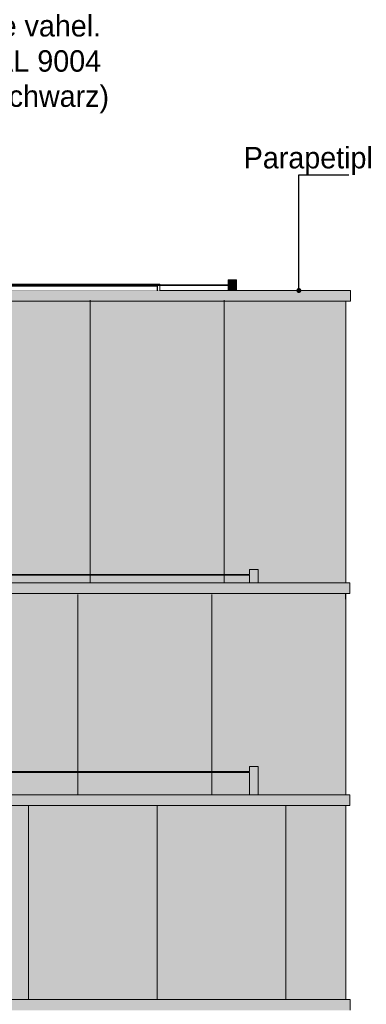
# Model space of a CAD drawing. Header units: millimetres. Extents: x 4132 to 65184, y -9092 to 15088.
# Tile 90 of 91: x 51917 to 55149, y 5385 to 14578. Entities that reach past the tile are written whole.
import ezdxf

# ---------------------------------------------------------------- set-up
doc = ezdxf.new("R2010")
doc.units = ezdxf.units.MM
doc.header["$MEASUREMENT"] = 0
doc.linetypes.add('Wipeout_Contour', pattern=[1000, 0, -1000])
for name, color, linetype in [('AR_hatch', 7, 'Continuous'), ('AR_hoone_piire', 7, 'Continuous'), ('AR_hoone_plaadivuugid', 7, 'Continuous'), ('AR_hoone_välissein', 7, 'Continuous'), ('AR_maapind_vaateslõikes', 7, 'Continuous'), ('AR_päikesepaneelid', 7, 'Continuous'), ('AR_tähis', 7, 'Continuous')]:
    doc.layers.add(name, color=color, linetype=linetype)
doc.styles.add('GENERATED_STYLE_1', font='txt')
doc.dimstyles.new('GENERATED_STYLE__1', dxfattribs={"dimtxt": 0.18, "dimasz": 91.2, "dimexe": 0.18, "dimexo": 0.0625, "dimgap": 0.09, "dimtad": 0, "dimtih": 1, "dimtoh": 1, "dimdec": 4, "dimzin": 0, "dimdsep": 46, "dimcen": 0.09, "dimadec": 0, "dimazin": 0, "dimtfac": 1, "dimtdec": 4, "dimtmove": 0, "dimatfit": 3, "dimldrblk": 'ARROWHEAD_11', "dimfxl": 0, "dimtolj": 1, "dimtzin": 0, "dimarcsym": 0})

# ---------------------------------------------------------------- blocks, each defined once
blk = doc.blocks.new('Section Element_9_1')
at = {"layer": 'AR_hatch', "linetype": 'Continuous', "lineweight": 13}
for points in [[(54958, 8445), (47807, 8445), (47807, 7559), (54060, 7559), (54060, 7605), (54140, 7605), (54140, 7340), (54958, 7340)], [(47807, 7551), (47807, 7340), (54060, 7340), (54060, 7551)]]:
    blk.add_hatch(color=254, dxfattribs=at).paths.add_polyline_path(points)
at = {"layer": 'AR_hoone_välissein', "color": 251, "linetype": 'Continuous', "lineweight": 20}
blk.add_line((54958, 7340), (54958, 8445), dxfattribs=at)
blk = doc.blocks.new('Section Element_10_1')
at = {"layer": 'AR_hatch', "linetype": 'Continuous', "lineweight": 13}
for points in [[(47390.5, 11000.5), (47441.3, 11000.5), (47441.3, 10898.9), (47390.5, 10898.9), (47390.5, 10076.9), (47441.3, 10076.9), (47441.3, 9975.3), (47390.5, 9975.3), (47390.5, 9399), (47609.8, 9399), (47609.8, 9445), (47689.8, 9445), (47689.8, 9399), (54060, 9399), (54060, 9445), (54140, 9445), (54140, 9320), (54958, 9320), (54958, 11020), (47390.5, 11020)], [(54060, 9391), (47689.8, 9391), (47689.8, 9320), (54060, 9320)]]:
    blk.add_hatch(color=254, dxfattribs=at).paths.add_polyline_path(points)
at = {"layer": 'AR_hoone_välissein', "linetype": 'Continuous', "lineweight": 20}
blk.add_hatch(color=9, dxfattribs=at).paths.add_polyline_path([(47390.5, 11020), (50587.8, 11020), (54958, 11020), (47390.5, 11020)])
at = {"layer": 'AR_hoone_välissein', "color": 251, "linetype": 'Continuous', "lineweight": 20}
blk.add_line((54958, 9320), (54958, 11020), dxfattribs=at)
blk = doc.blocks.new('Section Element_46_1')
at = {"layer": 'AR_hatch', "linetype": 'Continuous', "lineweight": 13}
blk.add_hatch(color=254, dxfattribs=at).paths.add_polyline_path([(43813.5, 6205.1), (44800, 6205.1), (44800, 5430), (47200, 5430), (47200, 6205.1), (49600, 6205.1), (49600, 5430), (54958, 5430), (54958, 6605), (43813.5, 6605)])
at = {"layer": 'AR_hoone_välissein', "color": 251, "linetype": 'Continuous', "lineweight": 20}
blk.add_line((54958, 5430), (54958, 6605), dxfattribs=at)
blk = doc.blocks.new('Section Element_276_1')
at = {"layer": 'AR_hatch', "linetype": 'Continuous', "lineweight": 13}
blk.add_hatch(color=251, dxfattribs=at).paths.add_polyline_path([(55001, 12048.2), (55001, 11951.9), (54999.6, 11951.9), (55002, 11949.5), (55002, 12049.5), (54997.5, 12048.2)])
at = {"layer": 'AR_hoone_välissein', "color": 251, "linetype": 'Continuous', "lineweight": 20}
blk.add_line((55002, 12049.5), (55002, 11949.5), dxfattribs=at)
blk = doc.blocks.new('Section Element_278_1')
at = {"layer": 'AR_hatch', "linetype": 'Continuous', "lineweight": 13}
blk.add_hatch(color=254, dxfattribs=at).paths.add_polyline_path([(47441.3, 11822.6), (47390.5, 11822.6), (47390.5, 11020), (54958, 11020), (54958, 11949.5), (47390.5, 11949.5), (47390.5, 11924.2), (47441.3, 11924.2)])
at = {"layer": 'AR_hoone_välissein', "linetype": 'Continuous', "lineweight": 20}
blk.add_hatch(color=9, dxfattribs=at).paths.add_polyline_path([(54958, 11949.5), (47390.5, 11949.5), (47390.5, 11924.2), (47441.3, 11924.2), (47441.3, 11887.3), (54958, 11887.3)])
at = {"layer": 'AR_hoone_välissein', "color": 251, "linetype": 'Continuous', "lineweight": 20}
blk.add_line((54958, 11020), (54958, 11949.5), dxfattribs=at)
blk = doc.blocks.new('Section Element_279_1')
at = {"layer": 'AR_hatch', "linetype": 'Continuous', "lineweight": 13}
blk.add_hatch(color=251, dxfattribs=at).paths.add_polyline_path([(47390.5, 12049.5), (47390.5, 11949.5), (55002, 11949.5), (54999.6, 11951.9), (55001, 11951.9), (55001, 12048.2), (54997.5, 12048.2), (55002, 12049.5)])
at = {"layer": 'AR_hoone_välissein', "color": 251, "linetype": 'Continuous', "lineweight": 20}
for p, q in [((55002, 12049.5), (47390.5, 12049.5)), ((54999.6, 11951.9), (55001, 11951.9)), ((55002, 11949.5), (47390.5, 11949.5))]:
    blk.add_line(p, q, dxfattribs=at)
blk = doc.blocks.new('Section Element_282_1')
at = {"layer": 'AR_hatch', "linetype": 'Continuous', "lineweight": 13}
blk.add_hatch(color=254, dxfattribs=at).paths.add_polyline_path([(54950, 8445), (54958, 8445), (54958, 9220), (54950, 9220)])
at = {"layer": 'AR_hoone_välissein', "linetype": 'Continuous', "lineweight": 20}
blk.add_hatch(color=9, dxfattribs=at).paths.add_polyline_path([(54958, 9220), (54950, 9220), (54950, 9164.8), (54958, 9164.8)])
at = {"layer": 'AR_hoone_välissein', "color": 251, "linetype": 'Continuous', "lineweight": 20}
blk.add_line((54958, 9220), (54958, 8445), dxfattribs=at)
blk = doc.blocks.new('Section Element_283_1')
at = {"layer": 'AR_hatch', "linetype": 'Continuous', "lineweight": 13}
blk.add_hatch(color=251, dxfattribs=at).paths.add_polyline_path([(54992.5, 9318.7), (54996, 9318.7), (54996, 9222.4), (54994.6, 9222.4), (54997, 9220), (54997, 9320)])
at = {"layer": 'AR_hoone_välissein', "color": 251, "linetype": 'Continuous', "lineweight": 20}
blk.add_line((54997, 9320), (54997, 9220), dxfattribs=at)
blk = doc.blocks.new('Section Element_284_1')
at = {"layer": 'AR_hatch', "linetype": 'Continuous', "lineweight": 13}
blk.add_hatch(color=254, dxfattribs=at).paths.add_polyline_path([(41005.4, 9220), (41005.4, 9157.3), (41056.2, 9157.3), (41056.2, 9078.6), (47807, 9078.6), (47807, 8445), (54950, 8445), (54950, 9220)])
at = {"layer": 'AR_hoone_välissein', "linetype": 'Continuous', "lineweight": 20}
blk.add_hatch(color=9, dxfattribs=at).paths.add_polyline_path([(54950, 9220), (41005.4, 9220), (41005.4, 9164.8), (42120.2, 9164.8), (42276.2, 9164.8), (54950, 9164.8)])
blk = doc.blocks.new('Section Element_285_1')
at = {"layer": 'AR_hatch', "linetype": 'Continuous', "lineweight": 13}
blk.add_hatch(color=251, dxfattribs=at).paths.add_polyline_path([(27404, 9220), (40405.4, 9220), (40405.4, 9309.7), (40418.1, 9309.7), (40418.1, 9220), (40992.7, 9220), (40992.7, 9309.7), (41005.4, 9309.7), (41005.4, 9220), (54997, 9220), (54994.6, 9222.4), (54996, 9222.4), (54996, 9318.7), (54992.5, 9318.7), (54997, 9320), (27404, 9320), (27408.5, 9318.7), (27405, 9318.7), (27405, 9222.4), (27406.5, 9222.4)])
at = {"layer": 'AR_hoone_välissein', "color": 251, "linetype": 'Continuous', "lineweight": 20}
for p, q in [((54997, 9320), (27404, 9320)), ((54997, 9220), (41005.4, 9220)), ((54994.6, 9222.4), (54996, 9222.4))]:
    blk.add_line(p, q, dxfattribs=at)
blk = doc.blocks.new('Section Element_286_1')
at = {"layer": 'AR_hatch', "linetype": 'Continuous', "lineweight": 13}
blk.add_hatch(color=251, dxfattribs=at).paths.add_polyline_path([(54992.5, 7338.7), (54996, 7338.7), (54996, 7242.4), (54994.6, 7242.4), (54997, 7240), (54997, 7340)])
at = {"layer": 'AR_hoone_välissein', "color": 251, "linetype": 'Continuous', "lineweight": 20}
blk.add_line((54997, 7340), (54997, 7240), dxfattribs=at)
blk = doc.blocks.new('Section Element_290_1')
at = {"layer": 'AR_hatch', "linetype": 'Continuous', "lineweight": 13}
blk.add_hatch(color=251, dxfattribs=at).paths.add_polyline_path([(54994.5, 5428.7), (54998, 5428.7), (54998, 5332.4), (54996.6, 5332.4), (54999, 5330), (54999, 5430)])
at = {"layer": 'AR_hoone_välissein', "color": 251, "linetype": 'Continuous', "lineweight": 20}
blk.add_line((54999, 5430), (54999, 5330), dxfattribs=at)
blk = doc.blocks.new('Section Element_295_1')
at = {"layer": 'AR_hatch', "linetype": 'Continuous', "lineweight": 13}
blk.add_hatch(color=251, dxfattribs=at).paths.add_polyline_path([(15333, 5430), (15337.5, 5428.7), (15334, 5428.7), (15334, 5332.4), (15335.4, 5332.4), (15333, 5330), (54999, 5330), (54996.6, 5332.4), (54998, 5332.4), (54998, 5428.7), (54994.5, 5428.7), (54999, 5430)])
at = {"layer": 'AR_hoone_välissein', "color": 251, "linetype": 'Continuous', "lineweight": 20}
blk.add_line((54999, 5430), (15333, 5430), dxfattribs=at)
blk = doc.blocks.new('Section Element_310_1')
at = {"layer": 'AR_hatch', "linetype": 'Continuous', "lineweight": 13}
blk.add_hatch(color=254, dxfattribs=at).paths.add_polyline_path([(43813.5, 7240), (43813.5, 6605), (54958, 6605), (54958, 7240)])
at = {"layer": 'AR_hoone_välissein', "linetype": 'Continuous', "lineweight": 20}
blk.add_hatch(color=9, dxfattribs=at).paths.add_polyline_path([(43813.5, 7240), (43813.5, 7184.8), (54958, 7184.8), (54958, 7240)])
at = {"layer": 'AR_hoone_välissein', "color": 251, "linetype": 'Continuous', "lineweight": 20}
blk.add_line((54958, 6605), (54958, 7240), dxfattribs=at)
blk = doc.blocks.new('Section Element_311_1')
at = {"layer": 'AR_hatch', "linetype": 'Continuous', "lineweight": 13}
blk.add_hatch(color=251, dxfattribs=at).paths.add_polyline_path([(54997, 7340), (43813.5, 7340), (43813.5, 7240), (54997, 7240), (54994.6, 7242.4), (54996, 7242.4), (54996, 7338.7), (54992.5, 7338.7)])
at = {"layer": 'AR_hoone_välissein', "color": 251, "linetype": 'Continuous', "lineweight": 20}
for p, q in [((54997, 7340), (43813.5, 7340)), ((54997, 7240), (43813.5, 7240)), ((54994.6, 7242.4), (54996, 7242.4))]:
    blk.add_line(p, q, dxfattribs=at)
blk = doc.blocks.new('Section Element_323_1')
at = {"color": 254, "linetype": 'Wipeout_Contour', "lineweight": 0, "ltscale": 214492.123919}
blk.add_wipeout([(53200.8, 12096), (51281.8, 12096), (51281.8, 12089.3), (53200.8, 12089.3)], dxfattribs=at).dxf.layer = 'AR_hatch'
at = {"layer": 'AR_päikesepaneelid', "linetype": 'Continuous', "lineweight": 20}
blk.add_hatch(color=9, dxfattribs=at).paths.add_polyline_path([(53193.3, 12089.3), (53200.8, 12089.3), (53200.8, 12096), (53197.5, 12096)])
at = {"color": 254, "linetype": 'Wipeout_Contour', "lineweight": 0, "ltscale": 214504.83116}
blk.add_wipeout([(51257.8, 12109.3), (51257.8, 12104), (53224.8, 12104), (53224.8, 12109.3)], dxfattribs=at).dxf.layer = 'AR_hatch'
at = {"color": 254, "linetype": 'Wipeout_Contour', "lineweight": 0, "ltscale": 210688.061932}
blk.add_wipeout([(51257.8, 12096), (51257.8, 12049.5), (51281.8, 12049.5), (51281.8, 12096)], dxfattribs=at).dxf.layer = 'AR_hatch'
at = {"color": 254, "linetype": 'Wipeout_Contour', "lineweight": 0, "ltscale": 218260.424541}
blk.add_wipeout([(53200.8, 12096), (53200.8, 12049.5), (53224.8, 12049.5), (53224.8, 12096)], dxfattribs=at).dxf.layer = 'AR_hatch'
at = {"color": 254, "linetype": 'Wipeout_Contour', "lineweight": 0, "ltscale": 214471.181834}
blk.add_wipeout([(51281.8, 12089.3), (51281.8, 12049.5), (53200.8, 12049.5), (53200.8, 12089.3)], dxfattribs=at).dxf.layer = 'AR_hatch'
at = {"layer": 'AR_päikesepaneelid', "linetype": 'Continuous', "lineweight": 20}
blk.add_hatch(color=9, dxfattribs=at).paths.add_polyline_path([(53193.3, 12089.3), (53193.3, 12049.5), (53200.8, 12049.5), (53200.8, 12089.3)])
at = {"layer": 'AR_päikesepaneelid', "color": 7, "linetype": 'Continuous', "lineweight": 13}
for p, q in [((53224.8, 12109.3), (51257.8, 12109.3)), ((51257.8, 12109.3), (51257.8, 12104)), ((51257.8, 12096), (51257.8, 12049.5)), ((51281.8, 12049.5), (51281.8, 12096)), ((53200.8, 12089.3), (51281.8, 12089.3)), ((53200.8, 12096), (53200.8, 12049.5)), ((53224.8, 12104), (53224.8, 12109.3)), ((53224.8, 12049.5), (53224.8, 12096))]:
    blk.add_line(p, q, dxfattribs=at)
blk = doc.blocks.new('Section Element_347_1')
at = {"layer": 'AR_hatch', "linetype": 'Continuous', "lineweight": 0}
for points in [[(53860.1, 12096.1), (53860, 12096), (53860, 12049.5), (53860.6, 12049.5), (53860.6, 12150), (53860, 12150), (53860, 12104), (53860.1, 12103.9), (53860.1, 12103.8), (53860.2, 12103.5), (53860.2, 12103.1), (53860.3, 12102.6), (53860.3, 12102), (53860.3, 12101.4), (53860.3, 12100.7), (53860.3, 12100), (53860.3, 12099.3), (53860.3, 12098.6), (53860.3, 12098), (53860.3, 12097.4), (53860.2, 12096.9), (53860.2, 12096.5), (53860.1, 12096.2)], [(53860.6, 12150), (53860.6, 12049.5), (53862.4, 12049.5), (53862.4, 12150)], [(53862.4, 12150), (53862.4, 12049.5), (53865.4, 12049.5), (53865.4, 12150)], [(53865.4, 12150), (53865.4, 12049.5), (53869.4, 12049.5), (53869.4, 12150)], [(53869.4, 12150), (53869.4, 12049.5), (53874.3, 12049.5), (53874.3, 12150)], [(53874.3, 12150), (53874.3, 12049.5), (53880, 12049.5), (53880, 12150)], [(53880, 12150), (53880, 12049.5), (53886.3, 12049.5), (53886.3, 12150)], [(53886.3, 12150), (53886.3, 12049.5), (53893.1, 12049.5), (53893.1, 12150)], [(53893.1, 12150), (53893.1, 12049.5), (53900, 12049.5), (53900, 12150)], [(53900, 12150), (53900, 12049.5), (53906.9, 12049.5), (53906.9, 12150)], [(53906.9, 12150), (53906.9, 12049.5), (53913.7, 12049.5), (53913.7, 12150)], [(53913.7, 12150), (53913.7, 12049.5), (53920, 12049.5), (53920, 12150)], [(53920, 12150), (53920, 12049.5), (53925.7, 12049.5), (53925.7, 12150)], [(53925.7, 12150), (53925.7, 12049.5), (53930.6, 12049.5), (53930.6, 12150)], [(53930.6, 12150), (53930.6, 12049.5), (53934.6, 12049.5), (53934.6, 12150)], [(53934.6, 12150), (53934.6, 12049.5), (53937.6, 12049.5), (53937.6, 12150)], [(53937.6, 12150), (53937.6, 12049.5), (53939.4, 12049.5), (53939.4, 12150)], [(53939.4, 12150), (53939.4, 12049.5), (53940, 12049.5), (53940, 12150)]]:
    blk.add_hatch(color=255, dxfattribs=at).paths.add_polyline_path(points)
at = {"layer": 'AR_hoone_piire', "linetype": 'Continuous', "lineweight": 20}
for points in [[(53860.1, 12096.1), (53860, 12096), (53860, 12049.5), (53860.6, 12049.5), (53860.6, 12150), (53860, 12150), (53860, 12104), (53860.1, 12103.9), (53860.1, 12103.8), (53860.2, 12103.5), (53860.2, 12103.1), (53860.3, 12102.6), (53860.3, 12102), (53860.3, 12101.4), (53860.3, 12100.7), (53860.3, 12100), (53860.3, 12099.3), (53860.3, 12098.6), (53860.3, 12098), (53860.3, 12097.4), (53860.2, 12096.9), (53860.2, 12096.5), (53860.1, 12096.2)], [(53860.6, 12150), (53860.6, 12049.5), (53862.4, 12049.5), (53862.4, 12150)], [(53862.4, 12150), (53862.4, 12049.5), (53865.4, 12049.5), (53865.4, 12150)], [(53865.4, 12150), (53865.4, 12049.5), (53869.4, 12049.5), (53869.4, 12150)], [(53869.4, 12150), (53869.4, 12049.5), (53874.3, 12049.5), (53874.3, 12150)]]:
    blk.add_hatch(color=9, dxfattribs=at).paths.add_polyline_path(points)
at = {"layer": 'AR_hoone_piire', "color": 7, "linetype": 'Continuous', "lineweight": 13}
for p, q in [((53860.6, 12150), (53860, 12150)), ((53860, 12104), (53860, 12150)), ((53862.4, 12150), (53860.6, 12150)), ((53865.4, 12150), (53862.4, 12150)), ((53869.4, 12150), (53865.4, 12150)), ((53874.3, 12150), (53869.4, 12150)), ((53880, 12150), (53874.3, 12150)), ((53886.3, 12150), (53880, 12150)), ((53893.1, 12150), (53886.3, 12150)), ((53900, 12150), (53893.1, 12150)), ((53906.9, 12150), (53900, 12150)), ((53913.7, 12150), (53906.9, 12150)), ((53920, 12150), (53913.7, 12150)), ((53925.7, 12150), (53920, 12150)), ((53930.6, 12150), (53925.7, 12150)), ((53934.6, 12150), (53930.6, 12150)), ((53937.6, 12150), (53934.6, 12150)), ((53939.4, 12150), (53937.6, 12150)), ((53940, 12150), (53939.4, 12150)), ((53940, 12049.5), (53940, 12150)), ((53860, 12049.5), (53860, 12096))]:
    blk.add_line(p, q, dxfattribs=at)
blk = doc.blocks.new('Section Element_353_1')
at = {"layer": 'AR_hatch', "linetype": 'Continuous', "lineweight": 0}
for points in [[(54060, 9399), (54060.1, 9398.9), (54060.1, 9398.8), (54060.2, 9398.5), (54060.2, 9398.1), (54060.3, 9397.6), (54060.3, 9397), (54060.3, 9396.4), (54060.3, 9395.7), (54060.3, 9395), (54060.3, 9394.3), (54060.3, 9393.6), (54060.3, 9393), (54060.3, 9392.4), (54060.2, 9391.9), (54060.2, 9391.5), (54060.1, 9391.2), (54060.1, 9391.1), (54060, 9391), (54060, 9320), (54060.6, 9320), (54060.6, 9445), (54060, 9445)], [(54060.6, 9445), (54060.6, 9320), (54062.4, 9320), (54062.4, 9445)], [(54062.4, 9445), (54062.4, 9320), (54065.4, 9320), (54065.4, 9445)], [(54065.4, 9445), (54065.4, 9320), (54069.4, 9320), (54069.4, 9445)], [(54069.4, 9445), (54069.4, 9320), (54074.3, 9320), (54074.3, 9445)], [(54074.3, 9445), (54074.3, 9320), (54080, 9320), (54080, 9445)], [(54080, 9445), (54080, 9320), (54086.3, 9320), (54086.3, 9445)], [(54086.3, 9445), (54086.3, 9320), (54093.1, 9320), (54093.1, 9445)], [(54093.1, 9445), (54093.1, 9320), (54100, 9320), (54100, 9445)], [(54100, 9445), (54100, 9320), (54106.9, 9320), (54106.9, 9445)], [(54106.9, 9445), (54106.9, 9320), (54113.7, 9320), (54113.7, 9445)], [(54113.7, 9445), (54113.7, 9320), (54120, 9320), (54120, 9445)], [(54120, 9445), (54120, 9320), (54125.7, 9320), (54125.7, 9445)], [(54125.7, 9445), (54125.7, 9320), (54130.6, 9320), (54130.6, 9445)], [(54130.6, 9445), (54130.6, 9320), (54134.6, 9320), (54134.6, 9445)], [(54134.6, 9445), (54134.6, 9320), (54137.6, 9320), (54137.6, 9445)], [(54137.6, 9445), (54137.6, 9320), (54139.4, 9320), (54139.4, 9445)], [(54139.4, 9445), (54139.4, 9320), (54140, 9320), (54140, 9445)]]:
    blk.add_hatch(color=255, dxfattribs=at).paths.add_polyline_path(points)
at = {"layer": 'AR_hoone_piire', "linetype": 'Continuous', "lineweight": 20}
for points in [[(54060, 9399), (54060.1, 9398.9), (54060.1, 9398.8), (54060.2, 9398.5), (54060.2, 9398.1), (54060.3, 9397.6), (54060.3, 9397), (54060.3, 9396.4), (54060.3, 9395.7), (54060.3, 9395), (54060.3, 9394.3), (54060.3, 9393.6), (54060.3, 9393), (54060.3, 9392.4), (54060.2, 9391.9), (54060.2, 9391.5), (54060.1, 9391.2), (54060.1, 9391.1), (54060, 9391), (54060, 9320), (54060.6, 9320), (54060.6, 9445), (54060, 9445)], [(54060.6, 9445), (54060.6, 9320), (54062.4, 9320), (54062.4, 9445)], [(54062.4, 9445), (54062.4, 9320), (54065.4, 9320), (54065.4, 9445)], [(54065.4, 9445), (54065.4, 9320), (54069.4, 9320), (54069.4, 9445)], [(54069.4, 9445), (54069.4, 9320), (54074.3, 9320), (54074.3, 9445)]]:
    blk.add_hatch(color=9, dxfattribs=at).paths.add_polyline_path(points)
at = {"layer": 'AR_hoone_piire', "color": 7, "linetype": 'Continuous', "lineweight": 13}
for p, q in [((54060.6, 9445), (54060, 9445)), ((54060, 9399), (54060, 9445)), ((54060, 9320), (54060, 9391)), ((54062.4, 9445), (54060.6, 9445)), ((54065.4, 9445), (54062.4, 9445)), ((54069.4, 9445), (54065.4, 9445)), ((54074.3, 9445), (54069.4, 9445)), ((54080, 9445), (54074.3, 9445)), ((54086.3, 9445), (54080, 9445)), ((54093.1, 9445), (54086.3, 9445)), ((54100, 9445), (54093.1, 9445)), ((54106.9, 9445), (54100, 9445)), ((54113.7, 9445), (54106.9, 9445)), ((54120, 9445), (54113.7, 9445)), ((54125.7, 9445), (54120, 9445)), ((54130.6, 9445), (54125.7, 9445)), ((54134.6, 9445), (54130.6, 9445)), ((54137.6, 9445), (54134.6, 9445)), ((54139.4, 9445), (54137.6, 9445)), ((54140, 9445), (54139.4, 9445)), ((54140, 9320), (54140, 9445))]:
    blk.add_line(p, q, dxfattribs=at)
blk = doc.blocks.new('Section Element_359_1')
at = {"layer": 'AR_hatch', "linetype": 'Continuous', "lineweight": 0}
for points in [[(54060, 7559), (54060.1, 7558.9), (54060.1, 7558.8), (54060.2, 7558.5), (54060.2, 7558.1), (54060.3, 7557.6), (54060.3, 7557), (54060.3, 7556.4), (54060.3, 7555.7), (54060.3, 7555), (54060.3, 7554.3), (54060.3, 7553.6), (54060.3, 7553), (54060.3, 7552.4), (54060.2, 7551.9), (54060.2, 7551.5), (54060.1, 7551.2), (54060.1, 7551.1), (54060, 7551), (54060, 7340), (54060.6, 7340), (54060.6, 7605), (54060, 7605)], [(54060.6, 7605), (54060.6, 7340), (54062.4, 7340), (54062.4, 7605)], [(54062.4, 7605), (54062.4, 7340), (54065.4, 7340), (54065.4, 7605)], [(54065.4, 7605), (54065.4, 7340), (54069.4, 7340), (54069.4, 7605)], [(54069.4, 7605), (54069.4, 7340), (54074.3, 7340), (54074.3, 7605)], [(54074.3, 7605), (54074.3, 7340), (54080, 7340), (54080, 7605)], [(54080, 7605), (54080, 7340), (54086.3, 7340), (54086.3, 7605)], [(54086.3, 7605), (54086.3, 7340), (54093.1, 7340), (54093.1, 7605)], [(54093.1, 7605), (54093.1, 7340), (54100, 7340), (54100, 7605)], [(54100, 7605), (54100, 7340), (54106.9, 7340), (54106.9, 7605)], [(54106.9, 7605), (54106.9, 7340), (54113.7, 7340), (54113.7, 7605)], [(54113.7, 7605), (54113.7, 7340), (54120, 7340), (54120, 7605)], [(54120, 7605), (54120, 7340), (54125.7, 7340), (54125.7, 7605)], [(54125.7, 7605), (54125.7, 7340), (54130.6, 7340), (54130.6, 7605)], [(54130.6, 7605), (54130.6, 7340), (54134.6, 7340), (54134.6, 7605)], [(54134.6, 7605), (54134.6, 7340), (54137.6, 7340), (54137.6, 7605)], [(54137.6, 7605), (54137.6, 7340), (54139.4, 7340), (54139.4, 7605)], [(54139.4, 7605), (54139.4, 7340), (54140, 7340), (54140, 7605)]]:
    blk.add_hatch(color=255, dxfattribs=at).paths.add_polyline_path(points)
at = {"layer": 'AR_hoone_piire', "linetype": 'Continuous', "lineweight": 20}
for points in [[(54060, 7559), (54060.1, 7558.9), (54060.1, 7558.8), (54060.2, 7558.5), (54060.2, 7558.1), (54060.3, 7557.6), (54060.3, 7557), (54060.3, 7556.4), (54060.3, 7555.7), (54060.3, 7555), (54060.3, 7554.3), (54060.3, 7553.6), (54060.3, 7553), (54060.3, 7552.4), (54060.2, 7551.9), (54060.2, 7551.5), (54060.1, 7551.2), (54060.1, 7551.1), (54060, 7551), (54060, 7340), (54060.6, 7340), (54060.6, 7605), (54060, 7605)], [(54060.6, 7605), (54060.6, 7340), (54062.4, 7340), (54062.4, 7605)], [(54062.4, 7605), (54062.4, 7340), (54065.4, 7340), (54065.4, 7605)], [(54065.4, 7605), (54065.4, 7340), (54069.4, 7340), (54069.4, 7605)], [(54069.4, 7605), (54069.4, 7340), (54074.3, 7340), (54074.3, 7605)]]:
    blk.add_hatch(color=9, dxfattribs=at).paths.add_polyline_path(points)
at = {"layer": 'AR_hoone_piire', "color": 7, "linetype": 'Continuous', "lineweight": 13}
for p, q in [((54060.6, 7605), (54060, 7605)), ((54060, 7559), (54060, 7605)), ((54060, 7340), (54060, 7551)), ((54062.4, 7605), (54060.6, 7605)), ((54065.4, 7605), (54062.4, 7605)), ((54069.4, 7605), (54065.4, 7605)), ((54074.3, 7605), (54069.4, 7605)), ((54080, 7605), (54074.3, 7605)), ((54086.3, 7605), (54080, 7605)), ((54093.1, 7605), (54086.3, 7605)), ((54100, 7605), (54093.1, 7605)), ((54106.9, 7605), (54100, 7605)), ((54113.7, 7605), (54106.9, 7605)), ((54120, 7605), (54113.7, 7605)), ((54125.7, 7605), (54120, 7605)), ((54130.6, 7605), (54125.7, 7605)), ((54134.6, 7605), (54130.6, 7605)), ((54137.6, 7605), (54134.6, 7605)), ((54139.4, 7605), (54137.6, 7605)), ((54140, 7605), (54139.4, 7605)), ((54140, 7340), (54140, 7605))]:
    blk.add_line(p, q, dxfattribs=at)
blk = doc.blocks.new('Section Element_364_1')
at = {"layer": 'AR_hatch', "linetype": 'Continuous', "lineweight": 0}
for points in [[(47649.9, 12101.4), (53860.3, 12101.4), (53860.3, 12102), (47650, 12102)], [(47649.9, 12100.7), (53860.3, 12100.7), (53860.3, 12101.4), (47649.9, 12101.4)], [(47649.9, 12100), (53860.3, 12100), (53860.3, 12100.7), (47649.9, 12100.7)], [(47649.9, 12100), (47649.9, 12099.3), (53860.3, 12099.3), (53860.3, 12100)], [(53860.3, 12099.3), (47649.9, 12099.3), (47649.9, 12098.6), (53860.3, 12098.6)], [(47649.9, 12098.6), (47650, 12098), (53860.3, 12098), (53860.3, 12098.6)], [(47650, 12103.1), (53860.2, 12103.1), (53860.2, 12103.5), (47650.1, 12103.5)], [(47650, 12103.1), (47650, 12102.6), (53860.3, 12102.6), (53860.2, 12103.1)], [(47650, 12102), (53860.3, 12102), (53860.3, 12102.6), (47650, 12102.6)], [(47650, 12098), (47650, 12097.4), (53860.3, 12097.4), (53860.3, 12098)], [(47650, 12097.4), (47650, 12096.9), (53860.2, 12096.9), (53860.3, 12097.4)], [(53860.2, 12096.9), (47650, 12096.9), (47650.1, 12096.5), (53860.2, 12096.5)], [(47650.1, 12103.8), (53860.1, 12103.8), (53860.1, 12103.9), (47650.2, 12103.9)], [(47650.1, 12103.5), (53860.2, 12103.5), (53860.1, 12103.8), (47650.1, 12103.8)], [(47650.1, 12096.5), (47650.1, 12096.2), (53860.1, 12096.2), (53860.2, 12096.5)], [(47650.1, 12096.2), (47650.2, 12096.1), (53860.1, 12096.1), (53860.1, 12096.2)], [(47650.3, 12104), (47650.2, 12103.9), (53860.1, 12103.9), (53860, 12104)], [(47650.2, 12096.1), (47650.3, 12096), (53860, 12096), (53860.1, 12096.1)]]:
    blk.add_hatch(color=255, dxfattribs=at).paths.add_polyline_path(points)
at = {"layer": 'AR_hoone_piire', "linetype": 'Continuous', "lineweight": 20}
for points in [[(47650, 12097.4), (47650, 12096.9), (53860.2, 12096.9), (53860.3, 12097.4)], [(53860.2, 12096.9), (47650, 12096.9), (47650.1, 12096.5), (53860.2, 12096.5)], [(47650.1, 12096.5), (47650.1, 12096.2), (53860.1, 12096.2), (53860.2, 12096.5)], [(47650.1, 12096.2), (47650.2, 12096.1), (53860.1, 12096.1), (53860.1, 12096.2)], [(47650.2, 12096.1), (47650.3, 12096), (53860, 12096), (53860.1, 12096.1)], [(53860, 12104), (53843.6, 12104), (53844.3, 12103.9), (53860.1, 12103.9)], [(53844.3, 12103.9), (53845, 12103.8), (53860.1, 12103.8), (53860.1, 12103.9)], [(53845, 12103.8), (53845.6, 12103.5), (53860.2, 12103.5), (53860.1, 12103.8)], [(53845.6, 12103.5), (53846.2, 12103.1), (53860.2, 12103.1), (53860.2, 12103.5)], [(53846.2, 12103.1), (53846.7, 12102.6), (53860.3, 12102.6), (53860.2, 12103.1)], [(53846.7, 12102.6), (53847.1, 12102), (53860.3, 12102), (53860.3, 12102.6)], [(53846.7, 12097.4), (53860.3, 12097.4), (53860.3, 12098), (53847.1, 12098)], [(53847.1, 12102), (53847.4, 12101.4), (53860.3, 12101.4), (53860.3, 12102)], [(53847.4, 12098.6), (53847.1, 12098), (53860.3, 12098), (53860.3, 12098.6)], [(53847.4, 12101.4), (53847.6, 12100.7), (53860.3, 12100.7), (53860.3, 12101.4)], [(53860.3, 12099.3), (53847.6, 12099.3), (53847.4, 12098.6), (53860.3, 12098.6)], [(53847.6, 12100.7), (53847.6, 12100), (53860.3, 12100), (53860.3, 12100.7)], [(53847.6, 12100), (53847.6, 12099.3), (53860.3, 12099.3), (53860.3, 12100)]]:
    blk.add_hatch(color=9, dxfattribs=at).paths.add_polyline_path(points)
at = {"layer": 'AR_hoone_piire', "color": 7, "linetype": 'Continuous', "lineweight": 13}
for p, q in [((47650.3, 12104), (53860, 12104)), ((47650.3, 12096), (53860, 12096))]:
    blk.add_line(p, q, dxfattribs=at)
blk = doc.blocks.new('Section Element_366_1')
at = {"layer": 'AR_hatch', "linetype": 'Continuous', "lineweight": 0}
for points in [[(47689.5, 9397), (54060.3, 9397), (54060.3, 9397.6), (47689.6, 9397.6)], [(47689.5, 9396.4), (54060.3, 9396.4), (54060.3, 9397), (47689.5, 9397)], [(47689.5, 9395.7), (54060.3, 9395.7), (54060.3, 9396.4), (47689.5, 9396.4)], [(47689.5, 9395.7), (47689.5, 9395), (54060.3, 9395), (54060.3, 9395.7)], [(54060.3, 9395), (47689.5, 9395), (47689.5, 9394.3), (54060.3, 9394.3)], [(47689.5, 9394.3), (47689.5, 9393.6), (54060.3, 9393.6), (54060.3, 9394.3)], [(54060.3, 9393.6), (47689.5, 9393.6), (47689.5, 9393), (54060.3, 9393)], [(54060.3, 9393), (47689.5, 9393), (47689.6, 9392.4), (54060.3, 9392.4)], [(47689.7, 9398.5), (47689.6, 9398.1), (54060.2, 9398.1), (54060.2, 9398.5)], [(47689.6, 9398.1), (47689.6, 9397.6), (54060.3, 9397.6), (54060.2, 9398.1)], [(47689.6, 9392.4), (47689.6, 9391.9), (54060.2, 9391.9), (54060.3, 9392.4)], [(47689.6, 9391.9), (47689.7, 9391.5), (54060.2, 9391.5), (54060.2, 9391.9)], [(47689.7, 9398.8), (54060.1, 9398.8), (54060.1, 9398.9), (47689.8, 9398.9)], [(47689.7, 9398.5), (54060.2, 9398.5), (54060.1, 9398.8), (47689.7, 9398.8)], [(47689.7, 9391.5), (47689.7, 9391.2), (54060.1, 9391.2), (54060.2, 9391.5)], [(47689.7, 9391.2), (47689.8, 9391.1), (54060.1, 9391.1), (54060.1, 9391.2)], [(47689.8, 9399), (47689.8, 9398.9), (54060.1, 9398.9), (54060, 9399)], [(54060.1, 9391.1), (47689.8, 9391.1), (47689.8, 9391), (54060, 9391)]]:
    blk.add_hatch(color=255, dxfattribs=at).paths.add_polyline_path(points)
at = {"layer": 'AR_hoone_piire', "linetype": 'Continuous', "lineweight": 20}
for points in [[(47689.6, 9392.4), (47689.6, 9391.9), (54060.2, 9391.9), (54060.3, 9392.4)], [(47689.6, 9391.9), (47689.7, 9391.5), (54060.2, 9391.5), (54060.2, 9391.9)], [(47689.7, 9391.5), (47689.7, 9391.2), (54060.1, 9391.2), (54060.2, 9391.5)], [(47689.7, 9391.2), (47689.8, 9391.1), (54060.1, 9391.1), (54060.1, 9391.2)], [(54060.1, 9391.1), (47689.8, 9391.1), (47689.8, 9391), (54060, 9391)], [(54043.6, 9399), (54044.3, 9398.9), (54060.1, 9398.9), (54060, 9399)], [(54044.3, 9398.9), (54045, 9398.8), (54060.1, 9398.8), (54060.1, 9398.9)], [(54045, 9398.8), (54045.6, 9398.5), (54060.2, 9398.5), (54060.1, 9398.8)], [(54045.6, 9398.5), (54046.2, 9398.1), (54060.2, 9398.1), (54060.2, 9398.5)], [(54046.2, 9398.1), (54046.7, 9397.6), (54060.3, 9397.6), (54060.2, 9398.1)], [(54046.7, 9397.6), (54047.1, 9397), (54060.3, 9397), (54060.3, 9397.6)], [(54047.1, 9393), (54046.7, 9392.4), (54060.3, 9392.4), (54060.3, 9393)], [(54047.1, 9397), (54047.4, 9396.4), (54060.3, 9396.4), (54060.3, 9397)], [(54060.3, 9393.6), (54047.4, 9393.6), (54047.1, 9393), (54060.3, 9393)], [(54047.4, 9396.4), (54047.6, 9395.7), (54060.3, 9395.7), (54060.3, 9396.4)], [(54047.6, 9394.3), (54047.4, 9393.6), (54060.3, 9393.6), (54060.3, 9394.3)], [(54047.6, 9395.7), (54047.6, 9395), (54060.3, 9395), (54060.3, 9395.7)], [(54047.6, 9395), (54047.6, 9394.3), (54060.3, 9394.3), (54060.3, 9395)]]:
    blk.add_hatch(color=9, dxfattribs=at).paths.add_polyline_path(points)
at = {"layer": 'AR_hoone_piire', "color": 7, "linetype": 'Continuous', "lineweight": 13}
for p, q in [((47689.8, 9399), (54060, 9399)), ((47689.8, 9391), (54060, 9391))]:
    blk.add_line(p, q, dxfattribs=at)
blk = doc.blocks.new('Section Element_367_1')
at = {"layer": 'AR_hatch', "linetype": 'Continuous', "lineweight": 0}
for points in [[(46190.3, 7558.1), (46190.2, 7557.6), (54060.3, 7557.6), (54060.2, 7558.1)], [(46190.2, 7557.6), (46190.2, 7557), (54060.3, 7557), (54060.3, 7557.6)], [(46190.2, 7557), (46190.2, 7556.4), (54060.3, 7556.4), (54060.3, 7557)], [(46190.2, 7555.7), (54060.3, 7555.7), (54060.3, 7556.4), (46190.2, 7556.4)], [(46190.2, 7555.7), (46190.2, 7555), (54060.3, 7555), (54060.3, 7555.7)], [(46190.2, 7555), (46190.2, 7554.3), (54060.3, 7554.3), (54060.3, 7555)], [(54060.3, 7554.3), (46190.2, 7554.3), (46190.2, 7553.6), (54060.3, 7553.6)], [(54060.3, 7553.6), (46190.2, 7553.6), (46190.2, 7553), (54060.3, 7553)], [(46190.2, 7553), (46190.2, 7552.4), (54060.3, 7552.4), (54060.3, 7553)], [(54060.3, 7552.4), (46190.2, 7552.4), (46190.3, 7551.9), (54060.2, 7551.9)], [(46190.4, 7558.8), (46190.3, 7558.5), (54060.2, 7558.5), (54060.1, 7558.8)], [(46190.3, 7558.5), (46190.3, 7558.1), (54060.2, 7558.1), (54060.2, 7558.5)], [(54060.2, 7551.9), (46190.3, 7551.9), (46190.3, 7551.5), (54060.2, 7551.5)], [(54060.2, 7551.5), (46190.3, 7551.5), (46190.4, 7551.2), (54060.1, 7551.2)], [(46190.4, 7558.9), (54060.1, 7558.9), (54060, 7559), (46190.5, 7559)], [(46190.4, 7558.9), (46190.4, 7558.8), (54060.1, 7558.8), (54060.1, 7558.9)], [(46190.4, 7551.2), (46190.4, 7551.1), (54060.1, 7551.1), (54060.1, 7551.2)], [(46190.4, 7551.1), (46190.5, 7551), (54060, 7551), (54060.1, 7551.1)]]:
    blk.add_hatch(color=255, dxfattribs=at).paths.add_polyline_path(points)
at = {"layer": 'AR_hoone_piire', "linetype": 'Continuous', "lineweight": 20}
for points in [[(54060.3, 7552.4), (46190.2, 7552.4), (46190.3, 7551.9), (54060.2, 7551.9)], [(54060.2, 7551.9), (46190.3, 7551.9), (46190.3, 7551.5), (54060.2, 7551.5)], [(54060.2, 7551.5), (46190.3, 7551.5), (46190.4, 7551.2), (54060.1, 7551.2)], [(46190.4, 7551.2), (46190.4, 7551.1), (54060.1, 7551.1), (54060.1, 7551.2)], [(46190.4, 7551.1), (46190.5, 7551), (54060, 7551), (54060.1, 7551.1)], [(54043.6, 7559), (54044.3, 7558.9), (54060.1, 7558.9), (54060, 7559)], [(54044.3, 7558.9), (54045, 7558.8), (54060.1, 7558.8), (54060.1, 7558.9)], [(54045, 7558.8), (54045.6, 7558.5), (54060.2, 7558.5), (54060.1, 7558.8)], [(54045.6, 7558.5), (54046.2, 7558.1), (54060.2, 7558.1), (54060.2, 7558.5)], [(54046.2, 7558.1), (54046.7, 7557.6), (54060.3, 7557.6), (54060.2, 7558.1)], [(54046.7, 7557.6), (54047.1, 7557), (54060.3, 7557), (54060.3, 7557.6)], [(54046.7, 7552.4), (54060.3, 7552.4), (54060.3, 7553), (54047.1, 7553)], [(54047.1, 7557), (54047.4, 7556.4), (54060.3, 7556.4), (54060.3, 7557)], [(54047.4, 7553.6), (54047.1, 7553), (54060.3, 7553), (54060.3, 7553.6)], [(54047.4, 7556.4), (54047.6, 7555.7), (54060.3, 7555.7), (54060.3, 7556.4)], [(54060.3, 7554.3), (54047.6, 7554.3), (54047.4, 7553.6), (54060.3, 7553.6)], [(54047.6, 7555.7), (54047.6, 7555), (54060.3, 7555), (54060.3, 7555.7)], [(54047.6, 7555), (54047.6, 7554.3), (54060.3, 7554.3), (54060.3, 7555)]]:
    blk.add_hatch(color=9, dxfattribs=at).paths.add_polyline_path(points)
at = {"layer": 'AR_hoone_piire', "color": 7, "linetype": 'Continuous', "lineweight": 13}
for p, q in [((46190.5, 7559), (54060, 7559)), ((46190.5, 7551), (54060, 7551))]:
    blk.add_line(p, q, dxfattribs=at)
blk = doc.blocks.new('ARROWHEAD_11')
at = {"color": 0, "linetype": 'Continuous', "lineweight": 0}
blk.add_line((0, 0), (-1, 0), dxfattribs=at)
at = {"color": 0, "linetype": 'Continuous', "lineweight": 0, "const_width": 0.25, "flags": 128}
blk.add_lwpolyline([(-0.125, 0, 1), (0.125, 0, 1)], format="xyb", close=True, dxfattribs=at)

msp = doc.modelspace()

# ---------------------------------------------------------------- hatches: boundary and pattern name
at = {"layer": 'AR_maapind_vaateslõikes', "linetype": 'Continuous', "lineweight": 0}
for points in [[(54958, 9212.9), (54958, 7340), (53990, 7340), (53990, 9212.9)], [(54958, 7240), (54958, 5430), (54509.6, 5430), (54509.6, 7240)]]:
    msp.add_hatch(color=254, dxfattribs=at).paths.add_polyline_path(points)

# ---------------------------------------------------------------- linework, layer by layer
at = {"layer": 'AR_hoone_plaadivuugid', "color": 7, "linetype": 'Continuous', "lineweight": 13}
for points in [[(52575, 9320), (52575, 11960.1)], [(53825, 9320), (53825, 11960.1)], [(52458, 9212.9), (52458, 7340)], [(53708, 9212.9), (53708, 7340)], [(54958, 9212.9), (54958, 7340)], [(52000, 5430), (52000, 7240)], [(53200, 5430), (53200, 7240)], [(54400, 5430), (54400, 7240)], [(54958, 5430), (54958, 7240)]]:
    msp.add_lwpolyline(points, dxfattribs=at)

# ---------------------------------------------------------------- block references
at = {"layer": 'AR_hoone_piire', "lineweight": 0}
for name in ['Section Element_347_1', 'Section Element_366_1', 'Section Element_353_1', 'Section Element_367_1', 'Section Element_359_1']:
    msp.add_blockref(name, (0, 0), dxfattribs=at)
at = {"layer": 'AR_hoone_välissein', "lineweight": 0}
for name in ['Section Element_279_1', 'Section Element_276_1', 'Section Element_278_1', 'Section Element_10_1', 'Section Element_285_1', 'Section Element_283_1', 'Section Element_284_1', 'Section Element_282_1', 'Section Element_9_1', 'Section Element_311_1', 'Section Element_286_1', 'Section Element_310_1', 'Section Element_46_1', 'Section Element_295_1', 'Section Element_290_1']:
    msp.add_blockref(name, (0, 0), dxfattribs=at)

# ---------------------------------------------------------------- texts
at = {"layer": 'AR_tähis', "color": 174, "linetype": 'Continuous', "lineweight": 18, "insert": (52750.3, 13703.7), "char_height": 200, "width": 5169.495, "attachment_point": 9, "line_spacing_factor": 0.985273, "style": 'GENERATED_STYLE_1'}
msp.add_mtext('{\\fArial Narrow|b0|i0|c0|p34;\\W1.04403; }{\\A1;Katuseredel katuse eritasapindade vahel. }{\\fArial Narrow|b0|i0|c0|p34;\\W1.04403; }{\\A1;Kuumtsingitud ja pulbervärvitud RAL 9004 }{\\fArial Narrow|b0|i0|c0|p34;\\W1.04403; }{\\A1;(Signalschwarz)}', dxfattribs=at)
at = {"layer": 'AR_tähis', "color": 174, "linetype": 'Continuous', "lineweight": 18, "insert": (60658.4, 13129.2), "char_height": 200, "attachment_point": 9, "style": 'GENERATED_STYLE_1'}
msp.add_mtext('{\\A1;Parapetiplekk t=0.8mm, toon RAL 9004 (Signalschwarz)}', dxfattribs=at)

# ---------------------------------------------------------------- leaders
at = {"layer": 'AR_tähis', "color": 174, "linetype": 'Continuous', "lineweight": 18, "annotation_type": 0, "has_hookline": 1, "hookline_direction": 0, "text_width": 5670.3}
msp.add_leader([(54520.4, 12049.5), (54520.4, 13129.2), (54988, 13129.2)], dimstyle='GENERATED_STYLE__1', dxfattribs=at)

# ---------------------------------------------------------------- next in the draw order: block references
at = {"layer": 'AR_päikesepaneelid', "lineweight": 0}
msp.add_blockref('Section Element_323_1', (0, 0), dxfattribs=at)

# ---------------------------------------------------------------- next in the draw order: block references
at = {"layer": 'AR_hoone_piire', "lineweight": 0}
msp.add_blockref('Section Element_364_1', (0, 0), dxfattribs=at)

doc.saveas('drawing.dxf')
